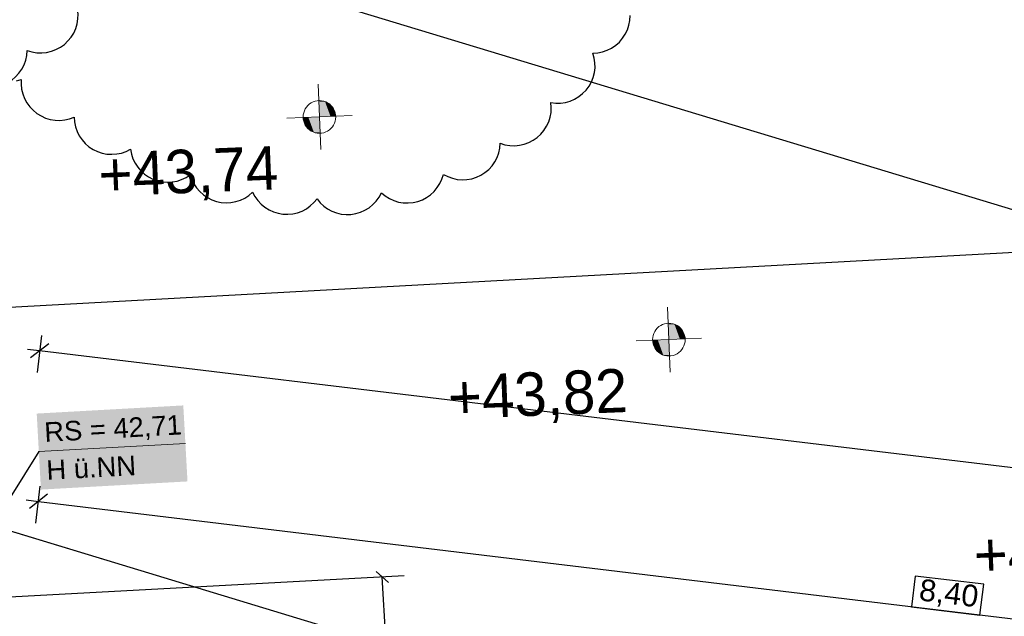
# Model space of a CAD drawing. Extents: x -779 to 790, y -208 to 633.
# Tile 144 of 232: x -140 to -50, y 449 to 504. Entities that reach past the tile are written whole.
import ezdxf
from ezdxf.lldxf.tags import DXFTag

# ---------------------------------------------------------------- set-up
doc = ezdxf.new("R2010")
doc.units = 0
doc.layers.get('0').update_dxf_attribs({"lineweight": 25})
for name, color, linetype, lineweight, true_color in [('01AFU Allgemein Bemaßung-A07F5V4RWF', 7, 'Continuous', 25, 0x848484), ('02 Raster Bemaßung', 7, 'Continuous', 25, 0x848484), ('02 Raster Gebäude-A07F5V4QWF', 7, 'Continuous', 25, 0x848484), ('30 Baugrubenplanung - Bemaßung', 7, 'Continuous', 25, 0x848484), ('60 Höhen Außen (Bestand - bleibt)', 9, 'Continuous', 18, 0x808080), ('S_Mass', 150, 'Continuous', 25, 0x007fff), ('X_Aenderungen', 6, 'Continuous', 25, 0xff00ff)]:
    doc.layers.add(name, color=color, linetype=linetype, lineweight=lineweight, true_color=true_color)
doc.layers.add('02 Raster Gebäude-A07F5V53WF', color=7, linetype='Continuous', lineweight=13)
doc.layers.add('X_Allgemein', color=7, linetype='Continuous', lineweight=25)
doc.styles.get("Standard").update_dxf_attribs({"font": 'arial.ttf'})
tags = doc.linetypes.add('Raster-A07F5V4TWF', pattern=[0.2, 0.1, -0.05, 0, -0.05]).pattern_tags.tags
tags[10:11] = [DXFTag(74, 4), DXFTag(75, 0), DXFTag(340, '0'), DXFTag(46, 1.0), DXFTag(50, 0.0), DXFTag(44, 0.0), DXFTag(45, 0.0)]
tags[8:9] = [DXFTag(74, 4), DXFTag(75, 0), DXFTag(340, '0'), DXFTag(46, 1.0), DXFTag(50, 0.0), DXFTag(44, 0.0), DXFTag(45, 0.0)]
tags[6:7] = [DXFTag(74, 4), DXFTag(75, 0), DXFTag(340, '0'), DXFTag(46, 1.0), DXFTag(50, 0.0), DXFTag(44, 0.0), DXFTag(45, 0.0)]
tags[4:5] = [DXFTag(74, 4), DXFTag(75, 0), DXFTag(340, '0'), DXFTag(46, 1.0), DXFTag(50, 0.0), DXFTag(44, 0.0), DXFTag(45, 0.0)]
tags = doc.linetypes.add('Raster-A07F5V57WF', pattern=[0.2, 0.1, -0.05, 0, -0.05]).pattern_tags.tags
tags[10:11] = [DXFTag(74, 4), DXFTag(75, 0), DXFTag(340, '0'), DXFTag(46, 1.0), DXFTag(50, 0.0), DXFTag(44, 0.0), DXFTag(45, 0.0)]
tags[8:9] = [DXFTag(74, 4), DXFTag(75, 0), DXFTag(340, '0'), DXFTag(46, 1.0), DXFTag(50, 0.0), DXFTag(44, 0.0), DXFTag(45, 0.0)]
tags[6:7] = [DXFTag(74, 4), DXFTag(75, 0), DXFTag(340, '0'), DXFTag(46, 1.0), DXFTag(50, 0.0), DXFTag(44, 0.0), DXFTag(45, 0.0)]
tags[4:5] = [DXFTag(74, 4), DXFTag(75, 0), DXFTag(340, '0'), DXFTag(46, 1.0), DXFTag(50, 0.0), DXFTag(44, 0.0), DXFTag(45, 0.0)]
tags = doc.linetypes.add('Wipeout_Contour-A07F5V4SWF', pattern=[1, 0, -1]).pattern_tags.tags
tags[6:7] = [DXFTag(74, 4), DXFTag(75, 0), DXFTag(340, '0'), DXFTag(46, 1.0), DXFTag(50, 0.0), DXFTag(44, 0.0), DXFTag(45, 0.0)]
tags[4:5] = [DXFTag(74, 4), DXFTag(75, 0), DXFTag(340, '0'), DXFTag(46, 1.0), DXFTag(50, 0.0), DXFTag(44, 0.0), DXFTag(45, 0.0)]

# ---------------------------------------------------------------- blocks, each defined once
blk = doc.blocks.new('Referenz-A07F5V4VWF', base_point=(-401.415, -176.34))
at = {"layer": '01AFU Allgemein Bemaßung-A07F5V4RWF', "color": 0, "lineweight": -2}
for p, q in [((-138.564, 457.33), (-138.157, 460.713)), ((-137.49, 459.971), (-139.159, 458.661)), ((-139.442, 459.451), (-138.325, 459.316)), ((-138.325, 459.316), (28.462, 439.227))]:
    blk.add_line(p, q, dxfattribs=at)
at = {"layer": '01AFU Allgemein Bemaßung-A07F5V4RWF', "color": 0, "linetype": 'Wipeout_Contour-A07F5V4SWF', "lineweight": -2, "ltscale": 1.625}
for p, q in [((-57.737, 452.459), (-58.079, 449.622)), ((-51.449, 451.701), (-57.737, 452.459)), ((-51.791, 448.864), (-51.449, 451.701)), ((-58.079, 449.622), (-51.791, 448.864))]:
    blk.add_line(p, q, dxfattribs=at)
at = {"layer": '02 Raster Bemaßung', "color": 0, "lineweight": -2}
blk.add_line((-310.36, 565.466), (47.607, 456.932), dxfattribs=at)
at = {"layer": '02 Raster Gebäude-A07F5V4QWF', "color": 0, "linetype": 'Raster-A07F5V4TWF', "lineweight": -2, "ltscale": 187.5}
blk.add_line((458.124, 274.957), (-306.446, 506.77), dxfattribs=at)
at = {"layer": '30 Baugrubenplanung - Bemaßung', "color": 0, "lineweight": -2}
for p, q in [((-354.266, 465.516), (240.225, 498.046)), ((-138.047, 474.563), (-138.454, 471.181)), ((-138.215, 473.167), (-139.332, 473.301)), ((-137.38, 473.822), (-139.049, 472.512)), ((146.109, 438.92), (-138.215, 473.167))]:
    blk.add_line(p, q, dxfattribs=at)
at = {"layer": '01AFU Allgemein Bemaßung-A07F5V4RWF', "color": 0, "linetype": 'ByBlock', "lineweight": -2, "ltscale": 1.625, "insert": (-57.222, 452.219), "char_height": 2.00026, "attachment_point": 1, "rotation": 353.13181}
blk.add_mtext('{\\fArial;8,40}', dxfattribs=at)
blk = doc.blocks.new('Polylinie-A07F5V4XWF', base_point=(-290.566, 305.478))
at = {"color": 0, "linetype": 'ByBlock', "lineweight": -2, "ltscale": 0.25}
for points in [[(163.213, 390.253), (-97.765, 534.44), (-100.265, 534.44)], [(165.713, 390.253), (163.213, 390.253), (-97.765, 534.44)]]:
    blk.add_solid(points, dxfattribs=at)
blk = doc.blocks.new('Referenz-A07F5V59WF', base_point=(-759.499, -206.186))
at = {"layer": '02 Raster Gebäude-A07F5V53WF', "color": 0, "linetype": 'Raster-A07F5V57WF', "ltscale": 117.000008}
blk.add_line((458.011, 274.994), (-306.417, 506.754), dxfattribs=at)
at = {"layer": '60 Höhen Außen (Bestand - bleibt)', "color": 0, "linetype": 'Continuous', "ltscale": 162.000017}
for p, q in [((-112.618, 497.67), (-112.375, 491.675)), ((-113.246, 495.971), (-113.409, 495.862)), ((-113.07, 496.058), (-113.246, 495.971)), ((-112.884, 496.121), (-113.07, 496.058)), ((-112.692, 496.159), (-112.884, 496.121)), ((-112.496, 496.172), (-112.692, 496.159)), ((-112.3, 496.159), (-112.496, 496.172)), ((-112.108, 496.121), (-112.3, 496.159)), ((-111.922, 496.058), (-112.108, 496.121)), ((-111.746, 495.971), (-111.922, 496.058)), ((-111.583, 495.862), (-111.746, 495.971)), ((-113.945, 495.061), (-113.983, 494.868)), ((-113.882, 495.246), (-113.945, 495.061)), ((-113.795, 495.422), (-113.882, 495.246)), ((-113.686, 495.585), (-113.795, 495.422)), ((-113.557, 495.733), (-113.686, 495.585)), ((-113.409, 495.862), (-113.557, 495.733)), ((-111.436, 495.733), (-111.583, 495.862)), ((-111.306, 495.585), (-111.436, 495.733)), ((-111.197, 495.422), (-111.306, 495.585)), ((-111.11, 495.246), (-111.197, 495.422)), ((-111.047, 495.061), (-111.11, 495.246)), ((-111.009, 494.868), (-111.047, 495.061)), ((-109.499, 494.794), (-115.494, 494.551)), ((-113.983, 494.868), (-113.996, 494.672)), ((-113.996, 494.672), (-113.983, 494.477)), ((-113.983, 494.477), (-113.945, 494.284)), ((-113.945, 494.284), (-113.882, 494.098)), ((-113.882, 494.098), (-113.795, 493.922)), ((-111.197, 493.922), (-111.11, 494.098)), ((-111.11, 494.098), (-111.047, 494.284)), ((-111.047, 494.284), (-111.009, 494.477)), ((-110.996, 494.672), (-111.009, 494.868)), ((-111.009, 494.477), (-110.996, 494.672)), ((-113.795, 493.922), (-113.686, 493.759)), ((-113.686, 493.759), (-113.557, 493.612)), ((-113.557, 493.612), (-113.409, 493.482)), ((-113.409, 493.482), (-113.246, 493.373)), ((-113.246, 493.373), (-113.07, 493.287)), ((-113.07, 493.287), (-112.884, 493.224)), ((-112.884, 493.224), (-112.692, 493.185)), ((-112.3, 493.185), (-112.108, 493.224)), ((-112.108, 493.224), (-111.922, 493.287)), ((-111.922, 493.287), (-111.746, 493.373)), ((-111.746, 493.373), (-111.583, 493.482)), ((-111.583, 493.482), (-111.436, 493.612)), ((-111.436, 493.612), (-111.306, 493.759)), ((-111.306, 493.759), (-111.197, 493.922)), ((-112.692, 493.185), (-112.496, 493.172)), ((-112.496, 493.172), (-112.3, 493.185)), ((-80.504, 477.195), (-80.261, 471.2)), ((-81.573, 475.11), (-81.682, 474.947)), ((-81.443, 475.258), (-81.573, 475.11)), ((-81.296, 475.387), (-81.443, 475.258)), ((-81.133, 475.496), (-81.296, 475.387)), ((-80.957, 475.583), (-81.133, 475.496)), ((-80.771, 475.646), (-80.957, 475.583)), ((-80.578, 475.684), (-80.771, 475.646)), ((-80.383, 475.697), (-80.578, 475.684)), ((-80.187, 475.684), (-80.383, 475.697)), ((-79.994, 475.646), (-80.187, 475.684)), ((-79.809, 475.583), (-79.994, 475.646)), ((-79.633, 475.496), (-79.809, 475.583)), ((-79.469, 475.387), (-79.633, 475.496)), ((-79.322, 475.258), (-79.469, 475.387)), ((-79.193, 475.11), (-79.322, 475.258)), ((-79.084, 474.947), (-79.193, 475.11)), ((-77.385, 474.319), (-83.38, 474.076)), ((-81.87, 474.393), (-81.882, 474.197)), ((-81.882, 474.197), (-81.87, 474.001)), ((-81.831, 474.585), (-81.87, 474.393)), ((-81.768, 474.771), (-81.831, 474.585)), ((-81.682, 474.947), (-81.768, 474.771)), ((-78.997, 474.771), (-79.084, 474.947)), ((-78.934, 474.585), (-78.997, 474.771)), ((-78.896, 474.393), (-78.934, 474.585)), ((-78.883, 474.197), (-78.896, 474.393)), ((-78.896, 474.001), (-78.883, 474.197)), ((-81.87, 474.001), (-81.831, 473.809)), ((-81.831, 473.809), (-81.768, 473.623)), ((-81.768, 473.623), (-81.682, 473.447)), ((-81.682, 473.447), (-81.573, 473.284)), ((-81.573, 473.284), (-81.443, 473.137)), ((-79.322, 473.137), (-79.193, 473.284)), ((-79.193, 473.284), (-79.084, 473.447)), ((-79.084, 473.447), (-78.997, 473.623)), ((-78.997, 473.623), (-78.934, 473.809)), ((-78.934, 473.809), (-78.896, 474.001)), ((-81.443, 473.137), (-81.296, 473.007)), ((-81.296, 473.007), (-81.133, 472.898)), ((-81.133, 472.898), (-80.957, 472.812)), ((-80.957, 472.812), (-80.771, 472.748)), ((-80.771, 472.748), (-80.578, 472.71)), ((-80.578, 472.71), (-80.383, 472.697)), ((-80.383, 472.697), (-80.187, 472.71)), ((-80.187, 472.71), (-79.994, 472.748)), ((-79.994, 472.748), (-79.809, 472.812)), ((-79.809, 472.812), (-79.633, 472.898)), ((-79.633, 472.898), (-79.469, 473.007)), ((-79.469, 473.007), (-79.322, 473.137))]:
    blk.add_line(p, q, dxfattribs=at)
for points in [[(-112.496, 496.162), (-112.557, 496.162), (-112.557, 496.171)], [(-112.496, 494.672), (-112.496, 496.162), (-112.557, 496.162)], [(-111.979, 494.693), (-112.496, 494.693), (-112.496, 496.162)], [(-111.979, 496.08), (-112.468, 496.08), (-112.496, 496.162)], [(-111.979, 494.693), (-111.979, 496.08), (-112.468, 496.08)], [(-111.479, 494.714), (-111.979, 494.714), (-111.979, 496.08)], [(-111.479, 495.775), (-111.867, 495.775), (-111.979, 496.08)], [(-111.479, 494.714), (-111.479, 495.775), (-111.867, 495.775)], [(-111.135, 494.728), (-111.479, 494.728), (-111.479, 495.775)], [(-111.135, 495.302), (-111.324, 495.302), (-111.479, 495.775)], [(-111.135, 494.728), (-111.135, 495.302), (-111.324, 495.302)], [(-110.997, 494.733), (-111.135, 494.733), (-111.135, 495.302)], [(-113.858, 494.612), (-113.995, 494.612), (-113.858, 494.617)], [(-113.858, 494.043), (-113.858, 494.612), (-113.995, 494.612)], [(-113.513, 494.617), (-113.858, 494.617), (-113.513, 494.631)], [(-113.669, 494.043), (-113.858, 494.043), (-113.858, 494.617)], [(-113.513, 493.57), (-113.513, 494.617), (-113.858, 494.617)], [(-113.014, 494.631), (-113.513, 494.631), (-113.014, 494.651)], [(-113.125, 493.57), (-113.513, 493.57), (-113.513, 494.631)], [(-113.014, 493.265), (-113.014, 494.631), (-113.513, 494.631)], [(-112.496, 494.651), (-113.014, 494.651), (-112.496, 494.672)], [(-112.525, 493.265), (-113.014, 493.265), (-113.014, 494.651)], [(-112.496, 493.183), (-112.496, 494.651), (-113.014, 494.651)], [(-112.496, 494.672), (-111.979, 494.693), (-112.496, 494.693)], [(-112.436, 493.183), (-112.496, 493.183), (-112.496, 494.672)], [(-111.979, 494.693), (-111.479, 494.714), (-111.979, 494.714)], [(-111.479, 494.714), (-111.135, 494.728), (-111.479, 494.728)], [(-111.135, 494.728), (-110.997, 494.733), (-111.135, 494.733)], [(-113.513, 493.57), (-113.669, 494.043), (-113.858, 494.043)], [(-113.014, 493.265), (-113.125, 493.57), (-113.513, 493.57)], [(-112.496, 493.183), (-112.525, 493.265), (-113.014, 493.265)], [(-112.435, 493.174), (-112.436, 493.183), (-112.496, 493.183)], [(-80.383, 475.686), (-80.443, 475.686), (-80.443, 475.696)], [(-80.383, 474.197), (-80.383, 475.686), (-80.443, 475.686)], [(-79.865, 474.218), (-80.383, 474.218), (-80.383, 475.686)], [(-79.865, 475.605), (-80.354, 475.605), (-80.383, 475.686)], [(-79.865, 474.218), (-79.865, 475.605), (-80.354, 475.605)], [(-79.366, 474.238), (-79.865, 474.238), (-79.865, 475.605)], [(-79.366, 475.3), (-79.754, 475.3), (-79.865, 475.605)], [(-79.366, 474.238), (-79.366, 475.3), (-79.754, 475.3)], [(-79.021, 474.252), (-79.366, 474.252), (-79.366, 475.3)], [(-79.021, 474.827), (-79.21, 474.827), (-79.366, 475.3)], [(-80.383, 474.176), (-80.9, 474.176), (-80.383, 474.197)], [(-80.383, 474.197), (-79.865, 474.218), (-80.383, 474.218)], [(-80.322, 472.708), (-80.383, 472.708), (-80.383, 474.197)], [(-79.865, 474.218), (-79.366, 474.238), (-79.865, 474.238)], [(-79.366, 474.238), (-79.021, 474.252), (-79.366, 474.252)], [(-79.021, 474.252), (-79.021, 474.827), (-79.21, 474.827)], [(-78.884, 474.258), (-79.021, 474.258), (-79.021, 474.827)], [(-79.021, 474.252), (-78.884, 474.258), (-79.021, 474.258)], [(-81.744, 474.137), (-81.881, 474.137), (-81.744, 474.142)], [(-81.744, 473.568), (-81.744, 474.137), (-81.881, 474.137)], [(-81.399, 474.142), (-81.744, 474.142), (-81.399, 474.156)], [(-81.555, 473.568), (-81.744, 473.568), (-81.744, 474.142)], [(-81.399, 473.095), (-81.399, 474.142), (-81.744, 474.142)], [(-81.399, 473.095), (-81.555, 473.568), (-81.744, 473.568)], [(-80.9, 474.156), (-81.399, 474.156), (-80.9, 474.176)], [(-81.011, 473.095), (-81.399, 473.095), (-81.399, 474.156)], [(-80.9, 472.789), (-80.9, 474.156), (-81.399, 474.156)], [(-80.411, 472.789), (-80.9, 472.789), (-80.9, 474.176)], [(-80.383, 472.708), (-80.383, 474.176), (-80.9, 474.176)], [(-80.9, 472.789), (-81.011, 473.095), (-81.399, 473.095)], [(-80.383, 472.708), (-80.411, 472.789), (-80.9, 472.789)], [(-80.322, 472.699), (-80.322, 472.708), (-80.383, 472.708)]]:
    blk.add_solid(points, dxfattribs=at)
at = {"layer": '60 Höhen Außen (Bestand - bleibt)', "color": 0, "linetype": 'Continuous', "ltscale": 162.000017, "char_height": 3.99976, "attachment_point": 1, "rotation": 2.32073}
for s, insert in [('{\\fCentury Gothic;+43,74}', (-132.881, 491.348)), ('{\\fCentury Gothic;+43,82}', (-100.767, 470.873)), ('{\\fCentury Gothic;+43,82}', (-52.443, 456.379))]:
    blk.add_mtext(s, dxfattribs=dict(at, insert=insert))
blk = doc.blocks.new('Maß-A07F5VBRWF', base_point=(-146.875, 406.492))
at = {"color": 0, "linetype": 'ByBlock', "lineweight": -2, "ltscale": 0.25}
for p, q in [((-104.721, 452.484), (-146.875, 450.177)), ((-107.276, 452.875), (-106.159, 451.874)), ((-104.327, 408.69), (-106.718, 452.374)), ((-104.885, 409.19), (-103.768, 408.189)), ((-102.33, 408.799), (-144.484, 406.492))]:
    blk.add_line(p, q, dxfattribs=at)
at = {"color": 0, "linetype": 'ByBlock', "lineweight": -2, "ltscale": 0.25, "insert": (-103.255, 433.014), "char_height": 1.8, "attachment_point": 1, "rotation": 273.1327}
blk.add_mtext('{\\fArial;2.19}', dxfattribs=at)
blk = doc.blocks.new('Revisionswolke-A07F5VCDWF', base_point=(-188.707, 485.698))
at = {"color": 0, "linetype": 'ByBlock', "lineweight": -2, "ltscale": 0.25}
for p, q in [((-84.058, 503.111), (-83.974, 503.554)), ((-83.974, 503.554), (-83.949, 504.004)), ((-84.64, 501.9), (-84.394, 502.277)), ((-84.394, 502.277), (-84.198, 502.683)), ((-84.198, 502.683), (-84.058, 503.111)), ((-85.269, 501.258), (-84.933, 501.558)), ((-84.933, 501.558), (-84.64, 501.9)), ((-87.357, 500.521), (-86.908, 500.556)), ((-87.236, 500.088), (-87.357, 500.521)), ((-86.908, 500.556), (-86.467, 500.65)), ((-86.467, 500.65), (-86.042, 500.799)), ((-86.042, 500.799), (-85.64, 501.003)), ((-85.64, 501.003), (-85.269, 501.258)), ((-87.173, 499.643), (-87.236, 500.088)), ((-87.168, 499.193), (-87.173, 499.643)), ((-87.334, 498.311), (-87.222, 498.747)), ((-87.222, 498.747), (-87.168, 499.193)), ((-140.332, 497.997), (-139.901, 498.126)), ((-139.901, 498.126), (-139.913, 497.676)), ((-87.721, 497.501), (-87.501, 497.894)), ((-87.501, 497.894), (-87.334, 498.311)), ((-139.913, 497.676), (-139.867, 497.228)), ((-139.867, 497.228), (-139.763, 496.79)), ((-88.658, 496.541), (-88.305, 496.819)), ((-88.305, 496.819), (-87.991, 497.141)), ((-87.991, 497.141), (-87.721, 497.501)), ((-139.763, 496.79), (-139.603, 496.369)), ((-139.603, 496.369), (-139.389, 495.973)), ((-139.389, 495.973), (-139.126, 495.608)), ((-91.232, 495.991), (-90.785, 495.939)), ((-91.193, 495.543), (-91.232, 495.991)), ((-90.785, 495.939), (-90.335, 495.946)), ((-90.335, 495.946), (-89.89, 496.011)), ((-89.89, 496.011), (-89.457, 496.133)), ((-89.457, 496.133), (-89.044, 496.311)), ((-89.044, 496.311), (-88.658, 496.541)), ((-139.126, 495.608), (-138.817, 495.28)), ((-138.817, 495.28), (-138.468, 494.995)), ((-91.291, 494.651), (-91.213, 495.094)), ((-91.213, 495.094), (-91.193, 495.543)), ((-138.468, 494.995), (-138.085, 494.758)), ((-138.085, 494.758), (-137.674, 494.573)), ((-137.674, 494.573), (-137.243, 494.444)), ((-137.243, 494.444), (-136.799, 494.371)), ((-136.799, 494.371), (-136.349, 494.357)), ((-136.349, 494.357), (-135.9, 494.401)), ((-135.9, 494.401), (-135.462, 494.504)), ((-135.462, 494.504), (-135.041, 494.663)), ((-135.041, 494.663), (-135.008, 494.214)), ((-135.008, 494.214), (-134.918, 493.772)), ((-91.617, 493.815), (-91.427, 494.222)), ((-91.427, 494.222), (-91.291, 494.651)), ((-134.918, 493.772), (-134.771, 493.346)), ((-134.771, 493.346), (-134.569, 492.943)), ((-92.147, 493.09), (-91.858, 493.435)), ((-91.858, 493.435), (-91.617, 493.815)), ((-134.569, 492.943), (-134.317, 492.57)), ((-134.317, 492.57), (-134.019, 492.233)), ((-93.666, 492.165), (-93.244, 492.319)), ((-93.244, 492.319), (-92.846, 492.528)), ((-92.846, 492.528), (-92.478, 492.786)), ((-92.478, 492.786), (-92.147, 493.09)), ((-134.019, 492.233), (-133.679, 491.937)), ((-133.679, 491.937), (-133.303, 491.689)), ((-133.303, 491.689), (-132.898, 491.491)), ((-132.898, 491.491), (-132.471, 491.348)), ((-130.688, 491.353), (-130.262, 491.499)), ((-130.262, 491.499), (-129.858, 491.699)), ((-129.858, 491.699), (-129.775, 491.256)), ((-96.014, 491.367), (-95.915, 491.806)), ((-95.915, 491.806), (-95.875, 492.253)), ((-95.875, 492.253), (-95.445, 492.12)), ((-95.445, 492.12), (-95.002, 492.044)), ((-95.002, 492.044), (-94.553, 492.026)), ((-94.553, 492.026), (-94.105, 492.066)), ((-94.105, 492.066), (-93.666, 492.165)), ((-132.471, 491.348), (-132.029, 491.261)), ((-132.029, 491.261), (-131.579, 491.233)), ((-131.579, 491.233), (-131.13, 491.264)), ((-131.13, 491.264), (-130.688, 491.353)), ((-129.775, 491.256), (-129.635, 490.829)), ((-129.635, 490.829), (-129.44, 490.423)), ((-96.635, 490.178), (-96.376, 490.546)), ((-96.376, 490.546), (-96.168, 490.945)), ((-96.168, 490.945), (-96.014, 491.367)), ((-129.44, 490.423), (-129.194, 490.046)), ((-129.194, 490.046), (-128.901, 489.704)), ((-128.901, 489.704), (-128.566, 489.404)), ((-97.283, 489.558), (-96.939, 489.847)), ((-96.939, 489.847), (-96.635, 490.178)), ((-128.566, 489.404), (-128.195, 489.149)), ((-128.195, 489.149), (-127.794, 488.945)), ((-127.794, 488.945), (-127.369, 488.795)), ((-127.369, 488.795), (-126.929, 488.702)), ((-126.929, 488.702), (-126.48, 488.666)), ((-126.48, 488.666), (-126.031, 488.69)), ((-126.031, 488.69), (-125.588, 488.771)), ((-125.588, 488.771), (-125.16, 488.91)), ((-125.16, 488.91), (-124.753, 489.103)), ((-124.753, 489.103), (-124.376, 489.348)), ((-124.376, 489.348), (-124.234, 488.921)), ((-124.234, 488.921), (-124.037, 488.517)), ((-101.422, 488.552), (-101.234, 488.959)), ((-101.234, 488.959), (-101.1, 489.386)), ((-101.1, 489.386), (-100.701, 489.18)), ((-100.701, 489.18), (-100.278, 489.027)), ((-100.278, 489.027), (-99.839, 488.931)), ((-99.839, 488.931), (-99.391, 488.892)), ((-99.391, 488.892), (-98.941, 488.912)), ((-98.941, 488.912), (-98.499, 488.991)), ((-98.499, 488.991), (-98.07, 489.126)), ((-98.07, 489.126), (-97.663, 489.317)), ((-97.663, 489.317), (-97.283, 489.558)), ((-124.037, 488.517), (-123.79, 488.141)), ((-123.79, 488.141), (-123.496, 487.801)), ((-123.496, 487.801), (-123.161, 487.502)), ((-102.278, 487.524), (-101.948, 487.829)), ((-101.948, 487.829), (-101.662, 488.173)), ((-101.662, 488.173), (-101.422, 488.552)), ((-123.161, 487.502), (-122.789, 487.25)), ((-122.789, 487.25), (-122.388, 487.048)), ((-122.388, 487.048), (-121.963, 486.899)), ((-121.963, 486.899), (-121.523, 486.808)), ((-120.626, 486.799), (-120.185, 486.882)), ((-120.185, 486.882), (-119.757, 487.022)), ((-119.757, 487.022), (-119.352, 487.216)), ((-119.352, 487.216), (-118.976, 487.462)), ((-118.976, 487.462), (-118.634, 487.754)), ((-118.634, 487.754), (-118.424, 487.358)), ((-118.424, 487.358), (-118.163, 486.992)), ((-118.163, 486.992), (-117.858, 486.663)), ((-113.003, 486.79), (-112.715, 487.135)), ((-112.715, 487.135), (-112.431, 486.788)), ((-107.584, 486.608), (-107.275, 486.932)), ((-107.275, 486.932), (-107.011, 487.295)), ((-107.011, 487.295), (-106.796, 487.688)), ((-106.796, 487.688), (-106.45, 487.404)), ((-106.45, 487.404), (-106.07, 487.166)), ((-106.07, 487.166), (-105.662, 486.981)), ((-105.662, 486.981), (-105.233, 486.849)), ((-103.897, 486.801), (-103.46, 486.901)), ((-103.46, 486.901), (-103.04, 487.056)), ((-103.04, 487.056), (-102.643, 487.266)), ((-102.643, 487.266), (-102.278, 487.524)), ((-121.523, 486.808), (-121.075, 486.774)), ((-121.075, 486.774), (-120.626, 486.799)), ((-117.858, 486.663), (-117.512, 486.377)), ((-117.512, 486.377), (-117.132, 486.138)), ((-117.132, 486.138), (-116.724, 485.951)), ((-114.52, 485.865), (-114.098, 486.02)), ((-114.098, 486.02), (-113.701, 486.228)), ((-113.701, 486.228), (-113.334, 486.486)), ((-113.334, 486.486), (-113.003, 486.79)), ((-112.431, 486.788), (-112.105, 486.481)), ((-112.105, 486.481), (-111.741, 486.219)), ((-111.741, 486.219), (-111.346, 486.006)), ((-111.346, 486.006), (-110.927, 485.847)), ((-108.724, 485.909), (-108.315, 486.091)), ((-108.315, 486.091), (-107.932, 486.326)), ((-107.932, 486.326), (-107.584, 486.608)), ((-105.233, 486.849), (-104.791, 486.775)), ((-104.791, 486.775), (-104.343, 486.759)), ((-104.343, 486.759), (-103.897, 486.801)), ((-116.724, 485.951), (-116.295, 485.819)), ((-116.295, 485.819), (-115.853, 485.743)), ((-115.853, 485.743), (-115.404, 485.725)), ((-115.404, 485.725), (-114.957, 485.766)), ((-114.957, 485.766), (-114.52, 485.865)), ((-110.927, 485.847), (-110.491, 485.744)), ((-110.491, 485.744), (-110.045, 485.698)), ((-110.045, 485.698), (-109.597, 485.71)), ((-109.597, 485.71), (-109.154, 485.781)), ((-109.154, 485.781), (-108.724, 485.909))]:
    blk.add_line(p, q, dxfattribs=at)
blk = doc.blocks.new('Revisionswolke-A07F5VFZWF', base_point=(-208.025, 489.403))
at = {"color": 0, "linetype": 'ByBlock', "lineweight": -2, "ltscale": 0.25}
for p, q in [((-181.104, 542.149), (-181.545, 542.043)), ((-180.653, 542.195), (-181.104, 542.149)), ((-180.199, 542.183), (-180.653, 542.195)), ((-179.752, 542.111), (-180.199, 542.183)), ((-179.317, 541.982), (-179.752, 542.111)), ((-186.928, 541.236), (-187.356, 541.09)), ((-186.485, 541.325), (-186.928, 541.236)), ((-186.034, 541.355), (-186.485, 541.325)), ((-185.582, 541.327), (-186.034, 541.355)), ((-185.139, 541.239), (-185.582, 541.327)), ((-184.71, 541.095), (-185.139, 541.239)), ((-182.734, 541.399), (-183.064, 541.087)), ((-182.367, 541.665), (-182.734, 541.399)), ((-181.968, 541.881), (-182.367, 541.665)), ((-181.545, 542.043), (-181.968, 541.881)), ((-178.903, 541.797), (-179.317, 541.982)), ((-178.517, 541.56), (-178.903, 541.797)), ((-178.165, 541.274), (-178.517, 541.56)), ((-177.853, 540.944), (-178.165, 541.274)), ((-176.968, 541.238), (-177.299, 540.928)), ((-176.6, 541.503), (-176.968, 541.238)), ((-176.2, 541.717), (-176.6, 541.503)), ((-175.775, 541.877), (-176.2, 541.717)), ((-175.333, 541.98), (-175.775, 541.877)), ((-174.882, 542.025), (-175.333, 541.98)), ((-174.428, 542.01), (-174.882, 542.025)), ((-173.981, 541.936), (-174.428, 542.01)), ((-173.546, 541.804), (-173.981, 541.936)), ((-173.133, 541.617), (-173.546, 541.804)), ((-172.748, 541.378), (-173.133, 541.617)), ((-172.397, 541.09), (-172.748, 541.378)), ((-188.476, 540.338), (-188.774, 539.998)), ((-188.137, 540.637), (-188.476, 540.338)), ((-187.761, 540.889), (-188.137, 540.637)), ((-187.356, 541.09), (-187.761, 540.889)), ((-184.304, 540.896), (-184.71, 541.095)), ((-183.927, 540.646), (-184.304, 540.896)), ((-183.587, 540.348), (-183.927, 540.646)), ((-183.349, 540.735), (-183.587, 540.348)), ((-183.064, 541.087), (-183.349, 540.735)), ((-177.587, 540.577), (-177.853, 540.944)), ((-177.299, 540.928), (-177.587, 540.577)), ((-172.087, 540.758), (-172.397, 541.09)), ((-171.823, 540.39), (-172.087, 540.758)), ((-171.609, 539.989), (-171.823, 540.39)), ((-171.285, 540.307), (-171.609, 539.989)), ((-170.922, 540.58), (-171.285, 540.307)), ((-170.527, 540.804), (-170.922, 540.58)), ((-170.106, 540.973), (-170.527, 540.804)), ((-169.666, 541.087), (-170.106, 540.973)), ((-169.216, 541.141), (-169.666, 541.087)), ((-168.762, 541.137), (-169.216, 541.141)), ((-168.312, 541.073), (-168.762, 541.137)), ((-167.875, 540.951), (-168.312, 541.073)), ((-167.457, 540.773), (-167.875, 540.951)), ((-167.066, 540.542), (-167.457, 540.773)), ((-166.709, 540.262), (-167.066, 540.542)), ((-166.391, 539.938), (-166.709, 540.262)), ((-189.025, 539.622), (-189.224, 539.216)), ((-188.774, 539.998), (-189.025, 539.622)), ((-166.119, 539.575), (-166.391, 539.938)), ((-165.896, 539.179), (-166.119, 539.575)), ((-164.568, 539.46), (-164.984, 539.277)), ((-164.132, 539.586), (-164.568, 539.46)), ((-163.683, 539.655), (-164.132, 539.586)), ((-163.229, 539.664), (-163.683, 539.655)), ((-162.778, 539.614), (-163.229, 539.664)), ((-162.337, 539.506), (-162.778, 539.614)), ((-161.914, 539.341), (-162.337, 539.506)), ((-193.193, 538.489), (-193.529, 538.188)), ((-192.821, 538.744), (-193.193, 538.489)), ((-192.418, 538.949), (-192.821, 538.744)), ((-191.993, 539.099), (-192.418, 538.949)), ((-191.551, 539.193), (-191.993, 539.099)), ((-191.101, 539.228), (-191.551, 539.193)), ((-190.65, 539.204), (-191.101, 539.228)), ((-190.206, 539.121), (-190.65, 539.204)), ((-189.777, 538.982), (-190.206, 539.121)), ((-189.369, 538.787), (-189.777, 538.982)), ((-189.224, 539.216), (-189.369, 538.787)), ((-165.727, 538.758), (-165.896, 539.179)), ((-165.372, 539.042), (-165.727, 538.758)), ((-164.984, 539.277), (-165.372, 539.042)), ((-161.516, 539.122), (-161.914, 539.341)), ((-161.15, 538.852), (-161.516, 539.122)), ((-160.823, 538.538), (-161.15, 538.852)), ((-160.539, 538.183), (-160.823, 538.538)), ((-193.823, 537.845), (-194.07, 537.467)), ((-193.529, 538.188), (-193.823, 537.845)), ((-160.304, 537.794), (-160.539, 538.183)), ((-160.122, 537.378), (-160.304, 537.794)), ((-158.784, 537.546), (-159.213, 537.398)), ((-158.339, 537.636), (-158.784, 537.546)), ((-157.886, 537.667), (-158.339, 537.636)), ((-157.433, 537.639), (-157.886, 537.667)), ((-156.987, 537.552), (-157.433, 537.639)), ((-156.556, 537.407), (-156.987, 537.552)), ((-194.406, 536.63), (-194.489, 536.187)), ((-194.265, 537.059), (-194.406, 536.63)), ((-194.07, 537.467), (-194.265, 537.059)), ((-159.996, 536.942), (-160.122, 537.378)), ((-159.62, 537.196), (-159.996, 536.942)), ((-159.213, 537.398), (-159.62, 537.196)), ((-156.149, 537.207), (-156.556, 537.407)), ((-155.77, 536.956), (-156.149, 537.207)), ((-155.428, 536.658), (-155.77, 536.956)), ((-155.128, 536.317), (-155.428, 536.658)), ((-195.867, 535.759), (-196.307, 535.649)), ((-195.416, 535.811), (-195.867, 535.759)), ((-194.962, 535.803), (-195.416, 535.811)), ((-194.514, 535.736), (-194.962, 535.803)), ((-194.489, 536.187), (-194.514, 535.736)), ((-154.875, 535.94), (-155.128, 536.317)), ((-154.673, 535.534), (-154.875, 535.94)), ((-197.49, 534.993), (-197.817, 534.677)), ((-197.126, 535.263), (-197.49, 534.993)), ((-196.729, 535.483), (-197.126, 535.263)), ((-196.307, 535.649), (-196.729, 535.483)), ((-154.526, 535.104), (-154.673, 535.534)), ((-154.436, 534.659), (-154.526, 535.104)), ((-154.041, 534.882), (-154.436, 534.659)), ((-153.619, 535.051), (-154.041, 534.882)), ((-153.18, 535.164), (-153.619, 535.051)), ((-152.729, 535.219), (-153.18, 535.164)), ((-152.275, 535.214), (-152.729, 535.219)), ((-151.826, 535.15), (-152.275, 535.214)), ((-151.388, 535.028), (-151.826, 535.15)), ((-150.971, 534.85), (-151.388, 535.028)), ((-150.58, 534.619), (-150.971, 534.85)), ((-198.332, 533.933), (-198.513, 533.517)), ((-198.099, 534.322), (-198.332, 533.933)), ((-197.817, 534.677), (-198.099, 534.322)), ((-150.223, 534.338), (-150.58, 534.619)), ((-149.905, 534.014), (-150.223, 534.338)), ((-149.633, 533.65), (-149.905, 534.014)), ((-198.638, 533.081), (-198.704, 532.632)), ((-198.513, 533.517), (-198.638, 533.081)), ((-149.41, 533.255), (-149.633, 533.65)), ((-149.241, 532.833), (-149.41, 533.255)), ((-198.704, 532.632), (-198.712, 532.178)), ((-198.712, 532.178), (-198.66, 531.728)), ((-149.129, 532.394), (-149.241, 532.833)), ((-149.075, 531.943), (-149.129, 532.394)), ((-148.662, 532.132), (-149.075, 531.943)), ((-148.228, 532.265), (-148.662, 532.132)), ((-147.78, 532.341), (-148.228, 532.265)), ((-147.327, 532.358), (-147.78, 532.341)), ((-146.875, 532.315), (-147.327, 532.358)), ((-146.432, 532.213), (-146.875, 532.315)), ((-146.007, 532.055), (-146.432, 532.213)), ((-199.453, 531.213), (-199.889, 531.088)), ((-199.004, 531.28), (-199.453, 531.213)), ((-198.55, 531.288), (-199.004, 531.28)), ((-198.66, 531.728), (-198.55, 531.288)), ((-145.605, 531.842), (-146.007, 532.055)), ((-145.236, 531.579), (-145.605, 531.842)), ((-144.903, 531.27), (-145.236, 531.579)), ((-144.614, 530.92), (-144.903, 531.27)), ((-201.049, 530.391), (-201.364, 530.064)), ((-200.694, 530.673), (-201.049, 530.391)), ((-200.305, 530.907), (-200.694, 530.673)), ((-199.889, 531.088), (-200.305, 530.907)), ((-144.373, 530.535), (-144.614, 530.92)), ((-144.185, 530.122), (-144.373, 530.535)), ((-201.634, 529.7), (-201.854, 529.303)), ((-201.364, 530.064), (-201.634, 529.7)), ((-144.052, 529.688), (-144.185, 530.122)), ((-143.976, 529.24), (-144.052, 529.688)), ((-202.02, 528.88), (-202.13, 528.44)), ((-201.854, 529.303), (-202.02, 528.88)), ((-143.96, 528.786), (-143.976, 529.24)), ((-143.53, 528.929), (-143.96, 528.786)), ((-143.084, 529.015), (-143.53, 528.929)), ((-142.631, 529.042), (-143.084, 529.015)), ((-142.178, 529.009), (-142.631, 529.042)), ((-141.734, 528.917), (-142.178, 529.009)), ((-141.305, 528.769), (-141.734, 528.917)), ((-140.9, 528.565), (-141.305, 528.769)), ((-140.524, 528.31), (-140.9, 528.565)), ((-202.13, 528.44), (-202.181, 527.989)), ((-202.181, 527.989), (-202.173, 527.536)), ((-140.185, 528.009), (-140.524, 528.31)), ((-139.888, 527.665), (-140.185, 528.009)), ((-139.639, 527.286), (-139.888, 527.665)), ((-202.173, 527.536), (-202.106, 527.087)), ((-202.106, 527.087), (-201.98, 526.651)), ((-139.441, 526.878), (-139.639, 527.286)), ((-139.299, 526.447), (-139.441, 526.878)), ((-203.098, 525.854), (-203.485, 525.617)), ((-202.683, 526.037), (-203.098, 525.854)), ((-202.247, 526.165), (-202.683, 526.037)), ((-201.799, 526.235), (-202.247, 526.165)), ((-201.98, 526.651), (-201.799, 526.235)), ((-139.213, 526.001), (-139.299, 526.447)), ((-139.187, 525.548), (-139.213, 526.001)), ((-204.151, 525.004), (-204.419, 524.638)), ((-203.838, 525.333), (-204.151, 525.004)), ((-203.485, 525.617), (-203.838, 525.333)), ((-139.22, 525.096), (-139.187, 525.548)), ((-138.774, 525.174), (-139.22, 525.096)), ((-138.321, 525.193), (-138.774, 525.174)), ((-137.869, 525.153), (-138.321, 525.193)), ((-137.426, 525.055), (-137.869, 525.153)), ((-137, 524.899), (-137.426, 525.055)), ((-136.599, 524.69), (-137, 524.899)), ((-204.636, 524.24), (-204.8, 523.817)), ((-204.419, 524.638), (-204.636, 524.24)), ((-136.227, 524.429), (-136.599, 524.69)), ((-135.893, 524.122), (-136.227, 524.429)), ((-135.602, 523.775), (-135.893, 524.122)), ((-204.906, 523.376), (-204.955, 522.925)), ((-204.8, 523.817), (-204.906, 523.376)), ((-135.359, 523.392), (-135.602, 523.775)), ((-135.168, 522.981), (-135.359, 523.392)), ((-204.955, 522.925), (-204.944, 522.471)), ((-204.944, 522.471), (-204.874, 522.023)), ((-135.032, 522.548), (-135.168, 522.981)), ((-134.954, 522.102), (-135.032, 522.548)), ((-204.874, 522.023), (-204.746, 521.587)), ((-204.746, 521.587), (-204.562, 521.173)), ((-134.975, 521.197), (-134.935, 521.649)), ((-134.935, 521.649), (-134.954, 522.102)), ((-205.17, 520.458), (-205.552, 520.214)), ((-204.758, 520.649), (-205.17, 520.458)), ((-204.325, 520.785), (-204.758, 520.649)), ((-204.562, 521.173), (-204.325, 520.785)), ((-135.074, 520.755), (-134.975, 521.197)), ((-134.623, 520.729), (-135.074, 520.755)), ((-134.179, 520.645), (-134.623, 520.729)), ((-133.75, 520.504), (-134.179, 520.645)), ((-133.343, 520.309), (-133.75, 520.504)), ((-206.207, 519.588), (-206.467, 519.217)), ((-205.9, 519.923), (-206.207, 519.588)), ((-205.552, 520.214), (-205.9, 519.923)), ((-132.965, 520.062), (-133.343, 520.309)), ((-132.623, 519.767), (-132.965, 520.062)), ((-132.321, 519.431), (-132.623, 519.767)), ((-206.677, 518.814), (-206.832, 518.388)), ((-206.467, 519.217), (-206.677, 518.814)), ((-132.067, 519.058), (-132.321, 519.431)), ((-131.862, 518.655), (-132.067, 519.058)), ((-131.713, 518.229), (-131.862, 518.655)), ((-206.93, 517.945), (-206.97, 517.493)), ((-206.832, 518.388), (-206.93, 517.945)), ((-131.62, 517.787), (-131.713, 518.229)), ((-131.585, 517.337), (-131.62, 517.787)), ((-206.97, 517.493), (-206.95, 517.04)), ((-206.95, 517.04), (-206.871, 516.593)), ((-131.693, 516.442), (-131.61, 516.886)), ((-131.61, 516.886), (-131.585, 517.337)), ((-206.871, 516.593), (-206.735, 516.16)), ((-206.735, 516.16), (-206.543, 515.749)), ((-132.028, 515.605), (-131.833, 516.013)), ((-131.833, 516.013), (-131.693, 516.442)), ((-206.543, 515.749), (-206.299, 515.366)), ((-206.007, 515.019), (-206.406, 514.803)), ((-206.299, 515.366), (-206.007, 515.019)), ((-131.645, 515.377), (-132.028, 515.605)), ((-131.295, 515.102), (-131.645, 515.377)), ((-130.983, 514.783), (-131.295, 515.102)), ((-207.102, 514.226), (-207.388, 513.875)), ((-206.773, 514.538), (-207.102, 514.226)), ((-206.406, 514.803), (-206.773, 514.538)), ((-130.716, 514.426), (-130.983, 514.783)), ((-130.497, 514.038), (-130.716, 514.426)), ((-130.33, 513.625), (-130.497, 514.038)), ((-207.626, 513.489), (-207.811, 513.075)), ((-207.388, 513.875), (-207.626, 513.489)), ((-130.218, 513.193), (-130.33, 513.625)), ((-130.164, 512.751), (-130.218, 513.193)), ((-207.941, 512.641), (-208.012, 512.193)), ((-207.811, 513.075), (-207.941, 512.641)), ((-130.228, 511.864), (-130.167, 512.305)), ((-130.167, 512.305), (-130.164, 512.751)), ((-208.012, 512.193), (-208.025, 511.74)), ((-208.025, 511.74), (-207.978, 511.289)), ((-130.518, 511.023), (-130.345, 511.434)), ((-130.345, 511.434), (-130.228, 511.864)), ((-207.978, 511.289), (-207.874, 510.848)), ((-207.874, 510.848), (-207.712, 510.425)), ((-207.712, 510.425), (-207.496, 510.026)), ((-131.015, 510.285), (-130.742, 510.638)), ((-130.742, 510.638), (-130.518, 511.023)), ((-207.496, 510.026), (-207.231, 509.659)), ((-207.231, 509.659), (-206.919, 509.33)), ((-131.685, 509.7), (-131.331, 509.97)), ((-131.493, 509.294), (-131.685, 509.7)), ((-131.331, 509.97), (-131.015, 510.285)), ((-206.892, 508.73), (-207.173, 508.376)), ((-206.919, 509.33), (-206.568, 509.044)), ((-206.568, 509.044), (-206.892, 508.73)), ((-131.355, 508.867), (-131.493, 509.294)), ((-131.274, 508.426), (-131.355, 508.867)), ((-207.405, 507.989), (-207.585, 507.575)), ((-207.173, 508.376), (-207.405, 507.989)), ((-131.286, 507.531), (-131.25, 507.978)), ((-131.25, 507.978), (-131.274, 508.426)), ((-207.709, 507.141), (-207.776, 506.694)), ((-207.585, 507.575), (-207.709, 507.141)), ((-131.528, 506.669), (-131.379, 507.092)), ((-131.379, 507.092), (-131.286, 507.531)), ((-207.776, 506.694), (-207.784, 506.243)), ((-207.784, 506.243), (-207.733, 505.794)), ((-132.285, 505.565), (-131.985, 505.899)), ((-131.985, 505.899), (-131.732, 506.269)), ((-131.732, 506.269), (-131.528, 506.669)), ((-207.733, 505.794), (-207.624, 505.356)), ((-207.624, 505.356), (-207.459, 504.936)), ((-133.405, 504.833), (-133, 505.027)), ((-133, 505.027), (-132.625, 505.273)), ((-132.625, 505.273), (-132.285, 505.565)), ((-207.459, 504.936), (-207.24, 504.541)), ((-207.24, 504.541), (-206.972, 504.177)), ((-206.972, 504.177), (-206.658, 503.852)), ((-134.719, 504.583), (-134.272, 504.609)), ((-134.676, 504.133), (-134.719, 504.583)), ((-134.691, 503.68), (-134.676, 504.133)), ((-134.272, 504.609), (-133.831, 504.693)), ((-133.831, 504.693), (-133.405, 504.833)), ((-206.658, 503.852), (-206.305, 503.571)), ((-206.305, 503.571), (-205.918, 503.338)), ((-205.918, 503.338), (-205.505, 503.157)), ((-205.505, 503.157), (-205.674, 502.741)), ((-134.897, 502.8), (-134.765, 503.233)), ((-134.765, 503.233), (-134.691, 503.68)), ((-205.787, 502.307), (-205.843, 501.861)), ((-205.674, 502.741), (-205.787, 502.307)), ((-135.324, 502.004), (-135.084, 502.388)), ((-135.084, 502.388), (-134.897, 502.8)), ((-205.843, 501.861), (-205.841, 501.412)), ((-205.841, 501.412), (-205.78, 500.967)), ((-136.31, 501.081), (-135.942, 501.345)), ((-135.942, 501.345), (-135.611, 501.654)), ((-135.611, 501.654), (-135.324, 502.004)), ((-205.78, 500.967), (-205.662, 500.534)), ((-205.662, 500.534), (-205.488, 500.119)), ((-139.397, 500.331), (-139.358, 500.783)), ((-139.358, 500.783), (-138.924, 500.652)), ((-138.924, 500.652), (-138.478, 500.578)), ((-138.478, 500.578), (-138.025, 500.563)), ((-138.025, 500.563), (-137.575, 500.607)), ((-137.575, 500.607), (-137.134, 500.709)), ((-137.134, 500.709), (-136.71, 500.868)), ((-136.71, 500.868), (-136.31, 501.081)), ((-205.488, 500.119), (-205.262, 499.731)), ((-205.262, 499.731), (-204.988, 499.376)), ((-139.649, 499.462), (-139.494, 499.888)), ((-139.494, 499.888), (-139.397, 500.331)), ((-204.988, 499.376), (-204.669, 499.059)), ((-204.669, 499.059), (-204.312, 498.787)), ((-204.312, 498.787), (-203.923, 498.563)), ((-140.425, 498.353), (-140.118, 498.687)), ((-140.118, 498.687), (-139.858, 499.059)), ((-139.858, 499.059), (-139.649, 499.462)), ((-203.923, 498.563), (-203.508, 498.392)), ((-203.508, 498.392), (-203.074, 498.276)), ((-203.074, 498.276), (-202.628, 498.218)), ((-202.628, 498.218), (-202.179, 498.218)), ((-202.179, 498.218), (-202.186, 497.767)), ((-202.186, 497.767), (-202.133, 497.319)), ((-144.715, 497.446), (-144.622, 497.891)), ((-144.622, 497.891), (-144.22, 497.681)), ((-141.566, 497.625), (-141.154, 497.817)), ((-141.154, 497.817), (-140.772, 498.061)), ((-140.772, 498.061), (-140.425, 498.353)), ((-202.133, 497.319), (-202.023, 496.881)), ((-202.023, 496.881), (-201.857, 496.462)), ((-145.069, 496.613), (-144.864, 497.018)), ((-144.864, 497.018), (-144.715, 497.446)), ((-144.22, 497.681), (-143.793, 497.526)), ((-143.793, 497.526), (-143.35, 497.428)), ((-143.35, 497.428), (-142.898, 497.389)), ((-142.898, 497.389), (-142.445, 497.409)), ((-142.445, 497.409), (-141.998, 497.488)), ((-141.998, 497.488), (-141.566, 497.625)), ((-201.857, 496.462), (-201.637, 496.068)), ((-201.637, 496.068), (-201.368, 495.706)), ((-145.627, 495.899), (-145.324, 496.237)), ((-145.324, 496.237), (-145.069, 496.613)), ((-201.368, 495.706), (-201.054, 495.382)), ((-201.054, 495.382), (-200.7, 495.102)), ((-200.7, 495.102), (-200.313, 494.87)), ((-150.511, 494.793), (-150.325, 495.208)), ((-150.325, 495.208), (-150.195, 495.643)), ((-150.195, 495.643), (-149.82, 495.387)), ((-149.82, 495.387), (-149.415, 495.182)), ((-149.415, 495.182), (-148.987, 495.032)), ((-148.987, 495.032), (-148.543, 494.939)), ((-147.637, 494.931), (-147.191, 495.015)), ((-147.191, 495.015), (-146.759, 495.157)), ((-146.759, 495.157), (-146.35, 495.354)), ((-146.35, 495.354), (-145.971, 495.603)), ((-145.971, 495.603), (-145.627, 495.899)), ((-200.313, 494.87), (-199.899, 494.691)), ((-199.899, 494.691), (-199.466, 494.567)), ((-199.466, 494.567), (-199.02, 494.501)), ((-199.02, 494.501), (-198.569, 494.493)), ((-198.569, 494.493), (-198.12, 494.545)), ((-198.12, 494.545), (-197.683, 494.654)), ((-197.683, 494.654), (-197.263, 494.819)), ((-197.263, 494.819), (-197.16, 494.378)), ((-197.16, 494.378), (-197, 493.954)), ((-151.036, 494.054), (-150.749, 494.407)), ((-150.749, 494.407), (-150.511, 494.793)), ((-148.543, 494.939), (-148.09, 494.905)), ((-148.09, 494.905), (-147.637, 494.931)), ((-197, 493.954), (-196.785, 493.554)), ((-196.785, 493.554), (-196.521, 493.186)), ((-156.322, 493.054), (-156.105, 493.452)), ((-156.105, 493.452), (-155.941, 493.876)), ((-155.941, 493.876), (-155.589, 493.589)), ((-155.589, 493.589), (-155.203, 493.35)), ((-155.203, 493.35), (-154.789, 493.164)), ((-152.558, 493.099), (-152.133, 493.261)), ((-152.133, 493.261), (-151.734, 493.476)), ((-151.734, 493.476), (-151.366, 493.742)), ((-151.366, 493.742), (-151.036, 494.054)), ((-196.521, 493.186), (-196.211, 492.855)), ((-196.211, 492.855), (-195.86, 492.568)), ((-195.86, 492.568), (-195.475, 492.329)), ((-195.475, 492.329), (-195.061, 492.142)), ((-192.41, 492.233), (-192.011, 492.447)), ((-192.011, 492.447), (-191.643, 492.711)), ((-191.643, 492.711), (-191.467, 492.293)), ((-191.467, 492.293), (-191.237, 491.901)), ((-162.001, 492.152), (-161.808, 492.563)), ((-161.808, 492.563), (-161.479, 492.249)), ((-157.256, 492.073), (-156.903, 492.358)), ((-156.903, 492.358), (-156.59, 492.687)), ((-156.59, 492.687), (-156.322, 493.054)), ((-154.789, 493.164), (-154.354, 493.034)), ((-154.354, 493.034), (-153.905, 492.961)), ((-153.905, 492.961), (-153.451, 492.948)), ((-153.451, 492.948), (-153, 492.994)), ((-153, 492.994), (-152.558, 493.099)), ((-195.061, 492.142), (-194.627, 492.011)), ((-194.627, 492.011), (-194.18, 491.938)), ((-194.18, 491.938), (-193.727, 491.924)), ((-193.727, 491.924), (-193.276, 491.969)), ((-193.276, 491.969), (-192.834, 492.072)), ((-192.834, 492.072), (-192.41, 492.233)), ((-191.237, 491.901), (-190.959, 491.543)), ((-190.959, 491.543), (-190.636, 491.224)), ((-186.062, 491.253), (-185.743, 491.576)), ((-185.743, 491.576), (-185.521, 491.18)), ((-167.972, 491.273), (-167.752, 491.671)), ((-167.752, 491.671), (-167.447, 491.334)), ((-162.875, 491.117), (-162.539, 491.423)), ((-162.539, 491.423), (-162.246, 491.77)), ((-162.246, 491.77), (-162.001, 492.152)), ((-161.479, 492.249), (-161.113, 491.981)), ((-161.113, 491.981), (-160.714, 491.763)), ((-160.714, 491.763), (-160.291, 491.599)), ((-160.291, 491.599), (-159.849, 491.492)), ((-159.849, 491.492), (-159.398, 491.444)), ((-159.398, 491.444), (-158.944, 491.454)), ((-158.944, 491.454), (-158.495, 491.524)), ((-158.495, 491.524), (-158.059, 491.652)), ((-158.059, 491.652), (-157.644, 491.836)), ((-157.644, 491.836), (-157.256, 492.073)), ((-190.636, 491.224), (-190.275, 490.95)), ((-190.275, 490.95), (-189.88, 490.725)), ((-189.88, 490.725), (-189.46, 490.554)), ((-189.46, 490.554), (-189.021, 490.44)), ((-187.667, 490.448), (-187.23, 490.569)), ((-187.23, 490.569), (-186.811, 490.745)), ((-186.811, 490.745), (-186.42, 490.975)), ((-186.42, 490.975), (-186.062, 491.253)), ((-185.521, 491.18), (-185.249, 490.817)), ((-185.249, 490.817), (-184.932, 490.492)), ((-184.932, 490.492), (-184.575, 490.211)), ((-180.356, 490.438), (-180.032, 490.755)), ((-180.032, 490.755), (-179.751, 491.112)), ((-179.751, 491.112), (-179.496, 490.737)), ((-179.496, 490.737), (-179.194, 490.398)), ((-174.286, 490.443), (-173.99, 490.787)), ((-173.99, 490.787), (-173.742, 491.167)), ((-173.742, 491.167), (-173.459, 490.812)), ((-173.459, 490.812), (-173.132, 490.497)), ((-173.132, 490.497), (-172.767, 490.227)), ((-168.911, 490.298), (-168.556, 490.581)), ((-168.556, 490.581), (-168.241, 490.908)), ((-168.241, 490.908), (-167.972, 491.273)), ((-167.447, 491.334), (-167.101, 491.041)), ((-167.101, 491.041), (-166.719, 490.795)), ((-166.719, 490.795), (-166.308, 490.602)), ((-166.308, 490.602), (-165.875, 490.463)), ((-164.522, 490.399), (-164.079, 490.496)), ((-164.079, 490.496), (-163.651, 490.649)), ((-163.651, 490.649), (-163.248, 490.858)), ((-163.248, 490.858), (-162.875, 491.117)), ((-189.021, 490.44), (-188.57, 490.383)), ((-188.57, 490.383), (-188.117, 490.386)), ((-188.117, 490.386), (-187.667, 490.448)), ((-184.575, 490.211), (-184.185, 489.979)), ((-184.185, 489.979), (-183.768, 489.801)), ((-183.768, 489.801), (-183.331, 489.678)), ((-183.331, 489.678), (-182.881, 489.613)), ((-182.881, 489.613), (-182.427, 489.608)), ((-182.427, 489.608), (-181.977, 489.662)), ((-181.977, 489.662), (-181.537, 489.774)), ((-181.537, 489.774), (-181.115, 489.943)), ((-181.115, 489.943), (-180.72, 490.166)), ((-180.72, 490.166), (-180.356, 490.438)), ((-179.194, 490.398), (-178.85, 490.102)), ((-178.85, 490.102), (-178.47, 489.853)), ((-178.47, 489.853), (-178.061, 489.656)), ((-178.061, 489.656), (-177.63, 489.514)), ((-175.833, 489.53), (-175.405, 489.68)), ((-175.405, 489.68), (-175, 489.885)), ((-175, 489.885), (-174.625, 490.141)), ((-174.625, 490.141), (-174.286, 490.443)), ((-172.767, 490.227), (-172.37, 490.007)), ((-172.37, 490.007), (-171.947, 489.841)), ((-171.947, 489.841), (-171.507, 489.731)), ((-171.507, 489.731), (-171.056, 489.68)), ((-171.056, 489.68), (-170.602, 489.689)), ((-170.602, 489.689), (-170.153, 489.756)), ((-170.153, 489.756), (-169.716, 489.882)), ((-169.716, 489.882), (-169.3, 490.063)), ((-169.3, 490.063), (-168.911, 490.298)), ((-165.875, 490.463), (-165.428, 490.383)), ((-165.428, 490.383), (-164.975, 490.361)), ((-164.975, 490.361), (-164.522, 490.399)), ((-177.63, 489.514), (-177.184, 489.429)), ((-177.184, 489.429), (-176.731, 489.403)), ((-176.731, 489.403), (-176.278, 489.437)), ((-176.278, 489.437), (-175.833, 489.53))]:
    blk.add_line(p, q, dxfattribs=at)

msp = doc.modelspace()

# ---------------------------------------------------------------- linework, layer by layer
at = {"layer": 'S_Mass', "lineweight": 18}
msp.add_line((-138.287, 463.902), (-124.816, 464.65), dxfattribs=at)
at = {"layer": 'S_Mass'}
for p, q in [((-138.287, 463.902), (-146.875, 450.177)), ((-138.296, 463.904), (-138.297, 463.902)), ((-138.297, 463.902), (-138.297, 463.901)), ((-138.297, 463.901), (-138.296, 463.9)), ((-138.295, 463.906), (-138.296, 463.905)), ((-138.296, 463.905), (-138.296, 463.904)), ((-138.296, 463.9), (-138.296, 463.899)), ((-138.296, 463.899), (-138.296, 463.897)), ((-138.296, 463.897), (-138.295, 463.896)), ((-138.294, 463.908), (-138.295, 463.907)), ((-138.295, 463.907), (-138.295, 463.906)), ((-138.295, 463.896), (-138.294, 463.895)), ((-138.293, 463.909), (-138.294, 463.908)), ((-138.294, 463.895), (-138.293, 463.894)), ((-138.292, 463.91), (-138.293, 463.909)), ((-138.293, 463.894), (-138.292, 463.893)), ((-138.291, 463.911), (-138.292, 463.91)), ((-138.292, 463.893), (-138.291, 463.893)), ((-138.29, 463.911), (-138.291, 463.911)), ((-138.291, 463.893), (-138.29, 463.892)), ((-138.288, 463.912), (-138.29, 463.911)), ((-138.29, 463.892), (-138.289, 463.892)), ((-138.289, 463.892), (-138.287, 463.892)), ((-138.287, 463.912), (-138.288, 463.912)), ((-138.286, 463.912), (-138.287, 463.912)), ((-138.287, 463.892), (-138.286, 463.892)), ((-138.284, 463.912), (-138.286, 463.912)), ((-138.286, 463.892), (-138.285, 463.892)), ((-138.285, 463.892), (-138.283, 463.892)), ((-138.283, 463.911), (-138.284, 463.912)), ((-138.282, 463.911), (-138.283, 463.911)), ((-138.283, 463.892), (-138.282, 463.893)), ((-138.281, 463.91), (-138.282, 463.911)), ((-138.282, 463.893), (-138.281, 463.893)), ((-138.28, 463.909), (-138.281, 463.91)), ((-138.281, 463.893), (-138.28, 463.894)), ((-138.279, 463.908), (-138.28, 463.909)), ((-138.28, 463.894), (-138.279, 463.895)), ((-138.278, 463.907), (-138.279, 463.908)), ((-138.279, 463.895), (-138.278, 463.896)), ((-138.278, 463.906), (-138.278, 463.907)), ((-138.277, 463.905), (-138.278, 463.906)), ((-138.278, 463.897), (-138.277, 463.898)), ((-138.278, 463.896), (-138.278, 463.897)), ((-138.277, 463.904), (-138.277, 463.905)), ((-138.277, 463.902), (-138.277, 463.904)), ((-138.277, 463.901), (-138.277, 463.902)), ((-138.277, 463.9), (-138.277, 463.901)), ((-138.277, 463.898), (-138.277, 463.9))]:
    msp.add_line(p, q, dxfattribs=at)
at = {"layer": 'S_Mass', "color": 7, "true_color": 0xffffff}
for points in [[(-124.968, 467.396), (-138.481, 467.396), (-125.01, 468.145)], [(-138.134, 461.156), (-124.968, 467.396), (-138.481, 467.396)], [(-124.622, 461.156), (-138.134, 461.156), (-124.968, 467.396)], [(-138.092, 460.407), (-124.622, 461.156), (-138.134, 461.156)]]:
    msp.add_solid(points, dxfattribs=at)

# ---------------------------------------------------------------- block references
at = {"color": 8, "lineweight": 25, "ltscale": 1250, "true_color": 0x808080}
msp.add_blockref('Referenz-A07F5V59WF', (-759.499, -206.186), dxfattribs=at)
at = {"color": 8, "lineweight": 25, "ltscale": 12.5, "true_color": 0x808080}
msp.add_blockref('Referenz-A07F5V4VWF', (-401.415, -176.34), dxfattribs=at)
at = {"layer": 'S_Mass', "ltscale": 0.25}
msp.add_blockref('Maß-A07F5VBRWF', (-146.875, 406.492), dxfattribs=at)
at = {"layer": 'X_Aenderungen', "ltscale": 0.25}
for name, p in [('Revisionswolke-A07F5VCDWF', (-188.707, 485.698)), ('Revisionswolke-A07F5VFZWF', (-208.025, 489.403))]:
    msp.add_blockref(name, p, dxfattribs=at)
at = {"layer": 'X_Allgemein', "color": 1, "ltscale": 0.25, "true_color": 0xff0000}
msp.add_blockref('Polylinie-A07F5V4XWF', (-290.566, 305.478), dxfattribs=at)

# ---------------------------------------------------------------- texts
at = {"layer": 'S_Mass', "char_height": 1.8, "attachment_point": 1, "rotation": 3.18}
for s, insert in [('{\\fArial;RS = 42,71}', (-137.834, 466.581)), ('{\\fArial;H ü.NN}', (-137.64, 463.086))]:
    msp.add_mtext(s, dxfattribs=dict(at, insert=insert))

doc.saveas('drawing.dxf')
